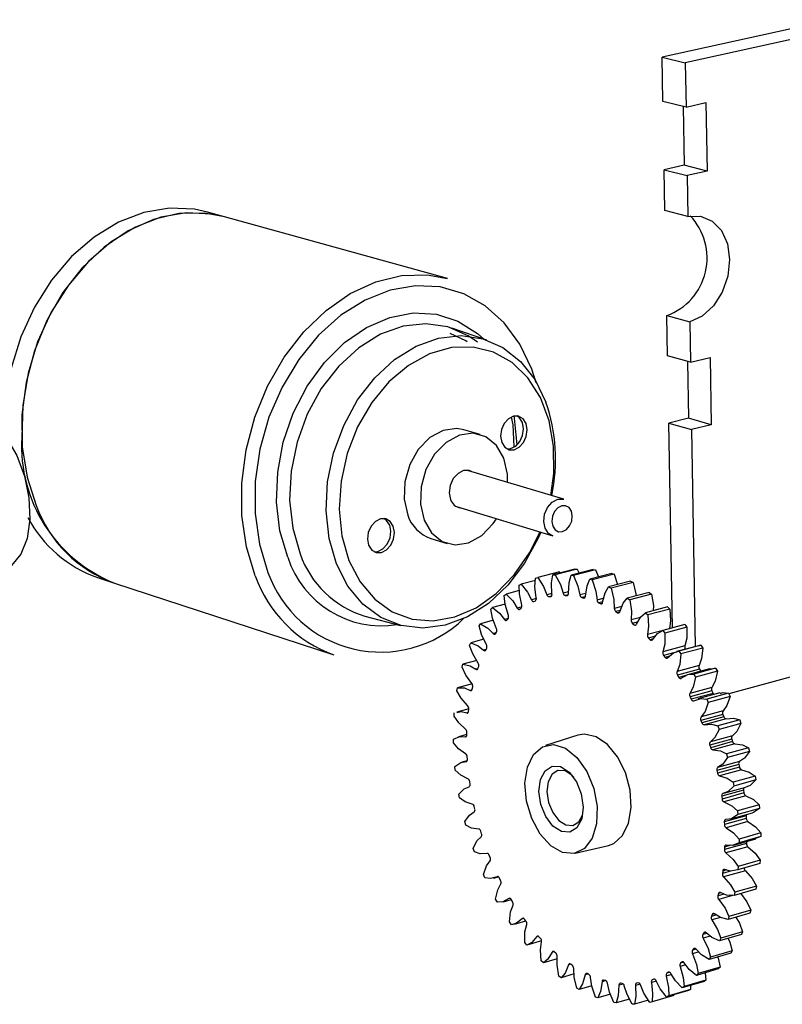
# Model space of a CAD drawing. Extents: x 0 to 226, y 0 to 147.
# Tile 3 of 4: x 147 to 173, y 110 to 143. Entities that reach past the tile are written whole.
import ezdxf

# ---------------------------------------------------------------- set-up
doc = ezdxf.new("R2010")
doc.units = 0
doc.layers.get('0').update_dxf_attribs({"linetype": 'CONTINUOUS'})

msp = doc.modelspace()

# ---------------------------------------------------------------- linework, layer by layer
at = {"color": 7, "linetype": 'CONTINUOUS'}
for p, q in [((174.433, 143.093), (168.784, 141.851)), ((174.343, 142.723), (169.548, 141.665)), ((168.784, 141.851), (169.548, 141.665)), ((168.81, 140.386), (168.784, 141.851)), ((169.548, 141.665), (169.573, 140.196)), ((169.573, 140.196), (168.81, 140.386)), ((169.573, 140.196), (170.233, 140.344)), ((170.233, 140.344), (170.27, 138.078)), ((169.474, 140.221), (169.508, 138.273)), ((169.508, 138.273), (168.851, 138.122)), ((168.851, 138.122), (169.612, 137.927)), ((168.875, 136.769), (168.851, 138.122)), ((170.27, 138.078), (169.508, 138.273)), ((170.27, 138.078), (169.612, 137.927)), ((169.612, 137.927), (169.635, 136.57)), ((154.282, 136.563), (153.719, 136.719)), ((169.635, 136.57), (168.875, 136.769)), ((161.673, 134.517), (154.282, 136.563)), ((168.937, 133.291), (169.695, 133.083)), ((168.961, 131.951), (168.937, 133.291)), ((162.972, 132.476), (161.818, 132.87)), ((169.695, 133.083), (169.718, 131.74)), ((169.718, 131.74), (168.961, 131.951)), ((169.718, 131.74), (170.371, 131.9)), ((170.371, 131.9), (170.408, 129.673)), ((169.619, 131.767), (169.652, 129.888)), ((169.652, 129.888), (169, 129.726)), ((170.408, 129.673), (169.652, 129.888)), ((169, 129.726), (169.756, 129.51)), ((169.121, 122.938), (169, 129.726)), ((170.408, 129.673), (169.756, 129.51)), ((162.753, 129.349), (162.211, 129.508)), ((169.756, 129.51), (169.878, 122.318)), ((165.528, 127.204), (162.335, 128.16)), ((161.971, 126.957), (165.158, 125.987)), ((161.12, 125.905), (161.66, 125.738)), ((165.385, 124.794), (164.659, 124.607)), ((165.89, 124.885), (165.164, 124.697)), ((165.164, 124.697), (165.241, 124.703)), ((165.966, 124.89), (165.241, 124.703)), ((166.494, 124.875), (165.767, 124.686)), ((165.767, 124.686), (165.846, 124.676)), ((166.573, 124.864), (165.846, 124.676)), ((165.89, 124.885), (165.966, 124.89)), ((165.966, 124.89), (166.037, 124.756)), ((167.113, 124.742), (166.386, 124.553)), ((167.194, 124.716), (166.467, 124.527)), ((166.494, 124.875), (166.573, 124.864)), ((166.573, 124.864), (166.672, 124.627)), ((167.113, 124.742), (167.194, 124.716)), ((167.194, 124.716), (167.305, 124.375)), ((150.077, 124.608), (150.631, 124.426)), ((150.631, 124.426), (157.903, 122.045)), ((164.045, 124.355), (164.113, 124.391)), ((164.582, 124.513), (164.113, 124.391)), ((164.587, 124.586), (164.659, 124.607)), ((166.386, 124.553), (166.467, 124.527)), ((167.738, 124.488), (167.01, 124.298)), ((167.818, 124.446), (167.09, 124.256)), ((167.738, 124.488), (167.818, 124.446)), ((163.549, 124.009), (163.61, 124.06)), ((164.05, 124.174), (163.61, 124.06)), ((165.038, 123.969), (165.092, 123.978)), ((165.572, 124.012), (165.629, 124.01)), ((167.01, 124.298), (167.09, 124.256)), ((168.356, 124.116), (167.628, 123.926)), ((168.435, 124.06), (167.707, 123.869)), ((168.356, 124.116), (168.435, 124.06)), ((163.58, 123.73), (163.159, 123.621)), ((164.531, 123.817), (164.582, 123.838)), ((166.125, 123.944), (166.184, 123.93)), ((166.687, 123.765), (166.746, 123.74)), ((167.628, 123.926), (167.707, 123.869)), ((158.933, 123.331), (160.111, 123.019)), ((163.105, 123.556), (163.159, 123.621)), ((164.06, 123.559), (164.108, 123.59)), ((167.249, 123.479), (167.307, 123.443)), ((168.958, 123.633), (168.23, 123.441)), ((168.23, 123.441), (168.305, 123.371)), ((169.034, 123.563), (168.305, 123.371)), ((168.958, 123.633), (169.034, 123.563)), ((162.721, 123.003), (162.767, 123.08)), ((163.19, 123.191), (162.767, 123.08)), ((163.633, 123.2), (163.676, 123.242)), ((167.8, 123.09), (167.856, 123.043)), ((169.532, 123.047), (168.803, 122.853)), ((169.532, 123.047), (169.603, 122.964)), ((163.257, 122.746), (163.294, 122.798)), ((169.024, 122.914), (168.296, 122.721)), ((168.803, 122.853), (168.875, 122.77)), ((169.603, 122.964), (168.875, 122.77)), ((169.024, 122.914), (169.024, 122.912)), ((162.403, 122.361), (162.44, 122.449)), ((162.874, 122.563), (162.44, 122.449)), ((168.33, 122.603), (168.384, 122.547)), ((169.99, 122.348), (169.261, 122.153)), ((170.068, 122.366), (169.339, 122.172)), ((169.991, 122.343), (170.068, 122.366)), ((170.068, 122.366), (170.133, 122.272)), ((162.938, 122.207), (162.969, 122.267)), ((169.534, 122.342), (168.806, 122.148)), ((168.831, 122.028), (168.881, 121.963)), ((169.339, 122.172), (169.405, 122.077)), ((170.133, 122.272), (169.405, 122.077)), ((162.155, 121.64), (162.183, 121.737)), ((162.638, 121.857), (162.183, 121.737)), ((174.598, 121.735), (170.995, 120.756)), ((162.68, 121.591), (162.704, 121.659)), ((170.006, 121.689), (169.278, 121.493)), ((170.02, 121.57), (169.292, 121.374)), ((169.292, 121.374), (169.338, 121.301)), ((170.352, 121.585), (169.624, 121.389)), ((170.555, 121.604), (169.827, 121.408)), ((169.827, 121.408), (169.886, 121.304)), ((170.614, 121.501), (169.886, 121.304)), ((170.02, 121.57), (170.06, 121.506)), ((170.555, 121.604), (170.614, 121.501)), ((162.486, 121.086), (162.001, 120.958)), ((161.982, 120.853), (162.001, 120.958)), ((162.489, 120.909), (162.505, 120.983)), ((170.431, 120.967), (169.703, 120.77)), ((170.434, 120.849), (169.707, 120.652)), ((170.474, 120.771), (169.747, 120.573)), ((170.696, 120.784), (169.968, 120.586)), ((170.986, 120.774), (170.258, 120.576)), ((170.434, 120.849), (170.474, 120.771)), ((170.986, 120.774), (171.037, 120.663)), ((169.707, 120.652), (169.747, 120.573)), ((170.258, 120.576), (170.309, 120.464)), ((171.037, 120.663), (170.309, 120.464)), ((161.886, 120.012), (161.894, 120.123)), ((162.375, 120.255), (161.978, 120.149)), ((162.365, 120.173), (162.375, 120.252)), ((170.793, 120.074), (170.066, 119.875)), ((170.8, 120.188), (170.073, 119.989)), ((170.793, 120.074), (170.827, 119.991)), ((170.066, 119.875), (170.1, 119.791)), ((170.827, 119.991), (170.1, 119.791)), ((170.905, 119.931), (170.178, 119.732)), ((171.352, 119.89), (170.624, 119.691)), ((171.394, 119.773), (170.667, 119.573)), ((171.352, 119.89), (171.394, 119.773)), ((162.312, 119.394), (162.315, 119.477)), ((170.624, 119.691), (170.667, 119.573)), ((161.868, 119.133), (161.866, 119.248)), ((162.313, 119.403), (162.04, 119.33)), ((165.99, 119.388), (164.916, 119.044)), ((171.091, 119.258), (170.364, 119.058)), ((171.109, 119.366), (170.381, 119.165)), ((171.118, 119.171), (170.391, 118.971)), ((171.192, 119.098), (170.465, 118.897)), ((171.091, 119.258), (171.118, 119.171)), ((170.364, 119.058), (170.391, 118.971)), ((171.647, 118.969), (170.919, 118.767)), ((170.919, 118.767), (170.952, 118.646)), ((171.679, 118.848), (170.952, 118.646)), ((171.647, 118.969), (171.679, 118.848)), ((162.324, 118.54), (162.142, 118.491)), ((162.33, 118.586), (162.325, 118.671)), ((171.349, 118.515), (170.622, 118.314)), ((161.929, 118.228), (161.917, 118.346)), ((171.322, 118.416), (170.595, 118.214)), ((170.595, 118.214), (170.615, 118.125)), ((171.342, 118.327), (170.615, 118.125)), ((171.411, 118.242), (170.684, 118.04)), ((171.322, 118.416), (171.342, 118.327)), ((162.419, 117.762), (162.406, 117.848)), ((171.865, 118.026), (171.138, 117.823)), ((171.138, 117.823), (171.16, 117.701)), ((171.887, 117.904), (171.16, 117.701)), ((171.865, 118.026), (171.887, 117.904)), ((171.481, 117.563), (170.755, 117.359)), ((171.493, 117.474), (170.767, 117.27)), ((170.83, 117.459), (171.557, 117.662)), ((171.481, 117.563), (171.493, 117.474)), ((162.066, 117.314), (162.044, 117.432)), ((170.755, 117.359), (170.767, 117.27)), ((171.557, 117.378), (170.831, 117.175)), ((162.576, 116.936), (162.556, 117.022)), ((171.054, 116.609), (171.78, 116.813)), ((172.002, 117.08), (171.275, 116.875)), ((171.275, 116.875), (171.287, 116.754)), ((172.013, 116.958), (171.287, 116.754)), ((172.002, 117.08), (172.013, 116.958)), ((162.278, 116.405), (162.246, 116.522)), ((171.567, 116.714), (170.841, 116.509)), ((170.841, 116.509), (170.846, 116.421)), ((171.571, 116.626), (170.846, 116.421)), ((171.627, 116.522), (170.902, 116.317)), ((171.567, 116.714), (171.571, 116.626)), ((162.8, 116.12), (162.773, 116.204)), ((171.158, 115.744), (171.884, 115.95)), ((172.056, 116.147), (171.33, 115.941)), ((171.33, 115.941), (171.331, 115.822)), ((172.057, 116.028), (171.331, 115.822)), ((171.576, 115.863), (171.574, 115.8)), ((172.057, 116.028), (171.881, 115.959)), ((172.056, 116.147), (172.057, 116.028)), ((162.561, 115.515), (162.521, 115.628)), ((165.903, 115.471), (167.002, 115.728)), ((171.574, 115.8), (170.849, 115.593)), ((170.852, 115.678), (170.849, 115.593)), ((171.622, 115.689), (170.897, 115.482)), ((163.086, 115.328), (163.053, 115.409)), ((172.026, 115.243), (171.301, 115.036)), ((172.026, 115.243), (172.016, 115.13)), ((170.788, 114.882), (170.777, 114.802)), ((171.54, 114.893), (170.816, 114.686)), ((172.016, 115.13), (171.291, 114.922)), ((171.301, 115.036), (171.291, 114.922)), ((162.911, 114.659), (162.862, 114.767)), ((163.193, 114.646), (163.357, 114.692)), ((163.43, 114.574), (163.392, 114.65)), ((171.892, 114.28), (171.168, 114.071)), ((171.913, 114.386), (171.189, 114.178)), ((171.913, 114.386), (171.892, 114.28)), ((163.322, 113.851), (163.266, 113.952)), ((163.525, 113.867), (163.783, 113.94)), ((163.827, 113.869), (163.783, 113.94)), ((170.65, 114.134), (170.631, 114.06)), ((171.189, 114.178), (171.168, 114.071)), ((171.719, 113.59), (170.996, 113.381)), ((171.719, 113.59), (171.689, 113.492)), ((163.895, 113.128), (164.263, 113.233)), ((164.27, 113.224), (164.222, 113.289)), ((170.441, 113.448), (170.415, 113.38)), ((171.689, 113.492), (170.965, 113.283)), ((170.996, 113.381), (170.965, 113.283)), ((163.787, 113.104), (163.724, 113.196)), ((164.786, 112.57), (164.3, 112.43)), ((164.752, 112.652), (164.7, 112.708)), ((170.164, 112.835), (170.132, 112.776)), ((171.409, 112.782), (170.686, 112.571)), ((170.726, 112.659), (170.686, 112.571)), ((171.449, 112.869), (170.726, 112.659)), ((171.449, 112.869), (171.409, 112.782)), ((164.3, 112.43), (164.231, 112.513)), ((169.826, 112.306), (169.788, 112.256)), ((171.107, 112.235), (170.385, 112.024)), ((171.107, 112.235), (171.058, 112.16)), ((164.851, 111.841), (164.778, 111.912)), ((165.305, 111.972), (164.851, 111.841)), ((165.265, 112.161), (165.21, 112.208)), ((171.058, 112.16), (170.336, 111.949)), ((170.385, 112.024), (170.336, 111.949)), ((165.801, 111.76), (165.744, 111.798)), ((169.433, 111.869), (169.389, 111.83)), ((170.643, 111.638), (169.922, 111.426)), ((170.7, 111.699), (169.979, 111.488)), ((170.7, 111.699), (170.643, 111.638)), ((165.433, 111.347), (165.357, 111.405)), ((165.863, 111.472), (165.433, 111.347)), ((166.351, 111.457), (166.293, 111.484)), ((166.906, 111.256), (166.848, 111.272)), ((168.509, 111.3), (168.456, 111.282)), ((168.991, 111.532), (168.942, 111.503)), ((170.235, 111.27), (169.515, 111.059)), ((169.979, 111.488), (169.922, 111.426)), ((170.235, 111.27), (170.171, 111.223)), ((170.208, 111.51), (170.235, 111.27)), ((166.035, 110.957), (165.957, 111.001)), ((166.45, 111.078), (166.035, 110.957)), ((167.457, 111.161), (167.4, 111.166)), ((167.994, 111.176), (167.939, 111.169)), ((169.721, 110.955), (169.002, 110.743)), ((170.171, 111.223), (169.451, 111.011)), ((169.515, 111.059), (169.451, 111.011)), ((169.721, 110.955), (169.651, 110.922)), ((169.718, 111.09), (169.721, 110.955)), ((166.648, 110.677), (166.569, 110.706)), ((167.069, 110.8), (166.648, 110.677)), ((167.698, 110.641), (167.262, 110.513)), ((168.327, 110.604), (167.865, 110.468)), ((169.167, 110.757), (168.449, 110.545)), ((169.651, 110.922), (168.932, 110.711)), ((169.002, 110.743), (168.932, 110.711)), ((167.262, 110.513), (167.183, 110.527)), ((167.865, 110.468), (167.788, 110.467)), ((168.449, 110.545), (168.375, 110.529))]:
    msp.add_line(p, q, dxfattribs=at)
at = {"color": 8, "linetype": 'CONTINUOUS'}
for p, q in [((165.132, 124.077), (164.964, 124.034)), ((165.112, 123.988), (165.038, 123.969)), ((165.098, 123.98), (165.092, 123.978)), ((165.681, 124.136), (165.502, 124.089)), ((165.669, 124.037), (165.572, 124.012)), ((165.65, 124.015), (165.629, 124.01)), ((166.255, 124.083), (166.06, 124.032)), ((164.615, 123.91), (164.455, 123.868)), ((166.237, 123.973), (166.125, 123.944)), ((166.219, 123.939), (166.184, 123.93)), ((166.846, 123.921), (166.629, 123.864)), ((166.813, 123.798), (166.687, 123.765)), ((166.796, 123.753), (166.746, 123.74)), ((167.448, 123.652), (167.198, 123.586)), ((164.132, 123.634), (163.983, 123.596)), ((167.393, 123.517), (167.249, 123.479)), ((167.37, 123.46), (167.307, 123.443)), ((163.686, 123.255), (163.556, 123.222)), ((168.06, 123.283), (167.757, 123.203)), ((167.974, 123.136), (167.8, 123.09)), ((163.281, 122.779), (163.182, 122.753)), ((168.555, 122.663), (168.33, 122.603)), ((168.482, 122.573), (168.384, 122.547)), ((162.944, 122.22), (162.865, 122.199)), ((169.155, 122.115), (168.831, 122.028)), ((169.022, 122.001), (168.881, 121.963)), ((162.678, 121.585), (162.612, 121.568)), ((169.598, 121.371), (169.338, 121.301)), ((162.479, 120.886), (162.425, 120.871)), ((162.35, 120.132), (162.308, 120.121)), ((162.29, 119.337), (162.262, 119.33)), ((162.302, 118.514), (162.287, 118.51)), ((171.053, 115.736), (170.852, 115.678)), ((171.077, 114.887), (170.777, 114.802)), ((170.912, 114.918), (170.788, 114.882)), ((163.329, 114.7), (163.316, 114.696)), ((163.733, 113.979), (163.707, 113.971)), ((170.836, 114.119), (170.631, 114.06)), ((170.741, 114.161), (170.65, 114.134)), ((171.119, 114.073), (170.661, 113.941)), ((164.185, 113.317), (164.145, 113.305)), ((170.579, 113.428), (170.415, 113.38)), ((170.716, 113.343), (170.434, 113.261)), ((170.514, 113.469), (170.441, 113.448)), ((164.678, 112.725), (164.625, 112.71)), ((170.27, 112.816), (170.132, 112.776)), ((170.377, 112.727), (170.141, 112.658)), ((170.225, 112.853), (170.164, 112.835)), ((169.909, 112.291), (169.788, 112.256)), ((169.873, 112.32), (169.826, 112.306)), ((165.203, 112.214), (165.138, 112.195)), ((169.994, 112.202), (169.787, 112.142)), ((165.753, 111.792), (165.677, 111.77)), ((169.565, 111.776), (169.377, 111.721)), ((169.498, 111.861), (169.389, 111.83)), ((169.466, 111.879), (169.433, 111.869)), ((166.326, 111.469), (166.231, 111.441)), ((168.524, 111.302), (168.456, 111.282)), ((168.512, 111.301), (168.509, 111.3)), ((169.095, 111.453), (168.921, 111.402)), ((169.035, 111.53), (168.942, 111.503)), ((169.009, 111.538), (168.991, 111.532)), ((166.917, 111.251), (166.793, 111.215)), ((167.497, 111.139), (167.352, 111.097)), ((168.057, 111.134), (167.899, 111.088)), ((168.59, 111.238), (168.425, 111.19))]:
    msp.add_line(p, q, dxfattribs=at)
at = {"color": 7, "linetype": 'CONTINUOUS', "flags": 128}
for points in [[(153.719, 136.719), (153.292, 136.81), (152.458, 136.846), (151.609, 136.702), (150.769, 136.38), (149.963, 135.889), (149.216, 135.244), (148.549, 134.463), (147.982, 133.568), (147.533, 132.586), (147.216, 131.546), (147.039, 130.481), (147.008, 129.42)], [(154.282, 136.563), (153.855, 136.654), (153.021, 136.69), (152.171, 136.545), (151.33, 136.222), (150.524, 135.73), (149.775, 135.083), (149.107, 134.3), (148.539, 133.403), (148.09, 132.419), (147.772, 131.377), (147.594, 130.31), (147.563, 129.247)], [(154.282, 136.563), (153.614, 136.683), (152.772, 136.666), (151.923, 136.468), (151.089, 136.095), (150.297, 135.556), (149.57, 134.867), (148.929, 134.048), (148.395, 133.123), (147.983, 132.119), (147.705, 131.066), (147.57, 129.996), (147.581, 128.942), (147.739, 127.933), (148.036, 127)], [(169.635, 136.57), (170.056, 136.582), (170.438, 136.422), (170.744, 136.107), (170.943, 135.666), (171.018, 135.144), (170.96, 134.592), (170.776, 134.062), (170.484, 133.606), (170.111, 133.269), (169.695, 133.083)], [(155.302, 124.669), (155.008, 125.625), (154.856, 126.659), (154.852, 127.741), (154.996, 128.84), (155.284, 129.922), (155.707, 130.954), (156.253, 131.907), (156.906, 132.751), (157.645, 133.462), (158.448, 134.02), (159.291, 134.407), (160.15, 134.615), (160.999, 134.637), (161.673, 134.517)], [(162.667, 132.406), (162.355, 132.62), (161.683, 132.912), (160.956, 133.019), (160.201, 132.937), (159.448, 132.669), (158.727, 132.223), (158.065, 131.616), (157.489, 130.873), (157.023, 130.021), (156.684, 129.095), (156.487, 128.132), (156.438, 127.168), (156.54, 126.243), (156.787, 125.393)], [(164.758, 126.108), (164.673, 125.911), (164.223, 125.081), (163.667, 124.353), (163.028, 123.753), (162.328, 123.305), (161.593, 123.026), (160.852, 122.927), (160.132, 123.014), (159.461, 123.283), (158.866, 123.726), (158.37, 124.327), (157.992, 125.062), (157.748, 125.904), (157.649, 126.821), (157.698, 127.776), (157.894, 128.731), (158.23, 129.649), (158.692, 130.493), (159.261, 131.231), (159.916, 131.832), (160.63, 132.275), (161.375, 132.542), (162.121, 132.623), (162.839, 132.518), (163.503, 132.23), (164.087, 131.772), (164.57, 131.162), (164.932, 130.425)], [(145.991, 130.028), (146.214, 129.959), (146.651, 129.681), (147.057, 129.233), (147.4, 128.648), (147.654, 127.971), (147.801, 127.252), (147.83, 126.546), (147.737, 125.906), (147.531, 125.38), (147.228, 125.007), (147.208, 124.991)], [(163.468, 129.087), (163.567, 128.93), (163.713, 128.845), (163.882, 128.844), (164.049, 128.927), (164.189, 129.082), (164.281, 129.285), (164.31, 129.505), (164.272, 129.709), (164.173, 129.865), (164.028, 129.951), (163.859, 129.953), (163.692, 129.87), (163.551, 129.715), (163.459, 129.512), (163.43, 129.291), (163.468, 129.087)], [(163.653, 128.87), (163.762, 128.879), (163.929, 128.963), (164.069, 129.117), (164.16, 129.32), (164.189, 129.54), (164.152, 129.744), (164.053, 129.9), (163.962, 129.965)], [(163.784, 129.918), (163.835, 129.668), (163.871, 128.935)], [(162.211, 129.508), (161.975, 129.549), (161.522, 129.485), (161.083, 129.246), (160.702, 128.854), (160.417, 128.349), (160.255, 127.781), (160.233, 127.205), (160.352, 126.678)], [(163.66, 127.763), (163.654, 128.035), (163.537, 128.561), (163.292, 128.987), (162.94, 129.273), (162.517, 129.39), (162.064, 129.325), (161.625, 129.085), (161.243, 128.693), (160.957, 128.187), (160.795, 127.617), (160.772, 127.04), (160.892, 126.513), (160.892, 126.513)], [(162.462, 128.122), (162.392, 128.15), (162.204, 128.151), (162.019, 128.058), (161.863, 127.887), (161.762, 127.662), (161.73, 127.419), (161.772, 127.194)], [(165.158, 125.987), (165.015, 126.072), (164.903, 126.241), (164.859, 126.465), (164.889, 126.708), (164.988, 126.934), (165.141, 127.109), (165.326, 127.205), (165.512, 127.208), (165.528, 127.204)], [(165.237, 126.191), (165.35, 126.128), (165.481, 126.131), (165.609, 126.198), (165.716, 126.32), (165.786, 126.478), (165.806, 126.649), (165.776, 126.805), (165.698, 126.924), (165.585, 126.987), (165.455, 126.985), (165.326, 126.918), (165.218, 126.795), (165.149, 126.637), (165.128, 126.466), (165.159, 126.31), (165.237, 126.191)], [(159.057, 125.677), (159.159, 125.52), (159.307, 125.436), (159.48, 125.436), (159.65, 125.521), (159.792, 125.678), (159.884, 125.883), (159.913, 126.104), (159.874, 126.309), (159.772, 126.465), (159.624, 126.55), (159.452, 126.55), (159.281, 126.466), (159.139, 126.309), (159.046, 126.104), (159.017, 125.882), (159.057, 125.677)], [(159.242, 125.464), (159.36, 125.474), (159.531, 125.559), (159.673, 125.715), (159.765, 125.92), (159.794, 126.141), (159.754, 126.345), (159.653, 126.502), (159.565, 126.565)], [(160.892, 126.513), (161.141, 126.087), (161.495, 125.805), (161.919, 125.692), (162.371, 125.761), (162.808, 126.003), (163.186, 126.394), (163.294, 126.554)], [(165.132, 124.063), (165.121, 124.431), (165.164, 124.697)], [(165.241, 124.703), (165.411, 124.376), (165.502, 124.089)], [(165.678, 124.083), (165.699, 124.44), (165.767, 124.686)], [(165.846, 124.676), (165.993, 124.327), (166.06, 124.032)], [(164.128, 123.693), (164.053, 124.066), (164.045, 124.355)], [(164.113, 124.391), (164.323, 124.126), (164.455, 123.868)], [(164.613, 123.932), (164.569, 124.306), (164.587, 124.586)], [(164.659, 124.607), (164.852, 124.308), (164.964, 124.034)], [(166.24, 123.991), (166.294, 124.329), (166.386, 124.553)], [(166.467, 124.527), (166.586, 124.161), (166.629, 123.864)], [(167.818, 124.446), (167.907, 124.071), (167.912, 124)], [(163.686, 123.351), (163.582, 123.716), (163.549, 124.009)], [(163.61, 124.06), (163.834, 123.832), (163.983, 123.596)], [(165.092, 123.978), (165.102, 123.981), (165.111, 123.987), (165.118, 123.995), (165.124, 124.006), (165.129, 124.018), (165.132, 124.032), (165.133, 124.047), (165.132, 124.063)], [(165.629, 124.01), (165.639, 124.011), (165.649, 124.014), (165.657, 124.021), (165.665, 124.03), (165.67, 124.041), (165.675, 124.054), (165.677, 124.068), (165.678, 124.083)], [(166.184, 123.93), (166.194, 123.929), (166.204, 123.931), (166.214, 123.935), (166.222, 123.942), (166.229, 123.952), (166.234, 123.963), (166.238, 123.976), (166.24, 123.991)], [(166.81, 123.788), (166.895, 124.102), (167.01, 124.298)], [(167.09, 124.256), (167.18, 123.881), (167.198, 123.586)], [(168.435, 124.06), (168.493, 123.681), (168.488, 123.509)], [(164.455, 123.868), (164.462, 123.854), (164.471, 123.842), (164.48, 123.831), (164.49, 123.823), (164.5, 123.818), (164.511, 123.814), (164.521, 123.814), (164.531, 123.817)], [(166.746, 123.74), (166.757, 123.737), (166.767, 123.737), (166.777, 123.739), (166.786, 123.744), (166.794, 123.752), (166.801, 123.762), (166.806, 123.774), (166.81, 123.788)], [(167.376, 123.476), (167.493, 123.76), (167.628, 123.926)], [(167.707, 123.869), (167.765, 123.49), (167.757, 123.203)], [(163.295, 122.912), (163.163, 123.263), (163.105, 123.556)], [(163.159, 123.621), (163.393, 123.433), (163.556, 123.222)], [(163.983, 123.596), (163.991, 123.583), (164, 123.572), (164.01, 123.563), (164.021, 123.557), (164.031, 123.553), (164.041, 123.552), (164.051, 123.554), (164.06, 123.559)], [(167.93, 123.06), (168.076, 123.31), (168.23, 123.441)], [(168.305, 123.371), (168.331, 122.995), (168.296, 122.721)], [(169.034, 123.563), (169.059, 123.187), (169.024, 122.914)], [(162.959, 122.383), (162.802, 122.716), (162.721, 123.003)], [(162.767, 123.08), (163.007, 122.936), (163.182, 122.753)], [(163.556, 123.222), (163.565, 123.21), (163.575, 123.201), (163.585, 123.194), (163.596, 123.19), (163.606, 123.188), (163.616, 123.189), (163.625, 123.193), (163.633, 123.2)], [(163.182, 122.753), (163.191, 122.743), (163.201, 122.736), (163.212, 122.731), (163.222, 122.729), (163.232, 122.729), (163.242, 122.732), (163.25, 122.738), (163.257, 122.746)], [(168.462, 122.548), (168.633, 122.759), (168.803, 122.853)], [(168.875, 122.77), (168.867, 122.404), (168.806, 122.148)], [(169.603, 122.964), (169.595, 122.598), (169.534, 122.342)], [(162.685, 121.776), (162.506, 122.084), (162.403, 122.361)], [(162.44, 122.449), (162.682, 122.35), (162.865, 122.199)], [(168.384, 122.547), (168.394, 122.538), (168.405, 122.532), (168.416, 122.528), (168.426, 122.526), (168.437, 122.528), (168.446, 122.532), (168.454, 122.539), (168.462, 122.548)], [(168.961, 121.948), (169.156, 122.116), (169.339, 122.172)], [(169.405, 122.077), (169.363, 121.727), (169.278, 121.493)], [(170.133, 122.272), (170.091, 121.923), (170.006, 121.689)], [(162.183, 121.737), (162.424, 121.685), (162.612, 121.568)], [(168.881, 121.963), (168.89, 121.952), (168.901, 121.944), (168.912, 121.938), (168.922, 121.934), (168.933, 121.934), (168.943, 121.936), (168.952, 121.941), (168.961, 121.948)], [(162.477, 121.099), (162.278, 121.377), (162.155, 121.64)], [(169.418, 121.271), (169.634, 121.391), (169.827, 121.408)], [(170.353, 121.583), (170.362, 121.588), (170.555, 121.604)], [(170.614, 121.501), (170.539, 121.173), (170.431, 120.967)], [(169.338, 121.301), (169.347, 121.289), (169.357, 121.279), (169.367, 121.271), (169.378, 121.265), (169.389, 121.262), (169.399, 121.262), (169.409, 121.265), (169.418, 121.271)], [(169.886, 121.304), (169.811, 120.976), (169.703, 120.77)], [(162.337, 120.364), (162.123, 120.609), (161.982, 120.853)], [(162.001, 120.958), (162.235, 120.953), (162.425, 120.871)], [(162.425, 120.871), (162.435, 120.867), (162.445, 120.865), (162.455, 120.867), (162.464, 120.87), (162.472, 120.877), (162.479, 120.885), (162.485, 120.896), (162.489, 120.909)], [(170.7, 120.77), (170.787, 120.797), (170.986, 120.774)], [(169.747, 120.573), (169.755, 120.559), (169.764, 120.547), (169.774, 120.538), (169.785, 120.53), (169.795, 120.525), (169.806, 120.523), (169.817, 120.524), (169.827, 120.527)], [(169.827, 120.527), (170.059, 120.599), (170.258, 120.576)], [(170.309, 120.464), (170.203, 120.165), (170.073, 119.989)], [(171.037, 120.663), (170.931, 120.364), (170.8, 120.188)], [(161.98, 120.14), (162.119, 120.166), (162.308, 120.121)], [(162.308, 120.121), (162.318, 120.119), (162.328, 120.119), (162.337, 120.122), (162.345, 120.128), (162.353, 120.136), (162.358, 120.147), (162.363, 120.159), (162.365, 120.173)], [(162.268, 119.584), (162.042, 119.791), (161.886, 120.012)], [(170.178, 119.732), (170.422, 119.753), (170.624, 119.691)], [(170.905, 119.931), (171.15, 119.953), (171.352, 119.89)], [(171.394, 119.773), (171.258, 119.508), (171.109, 119.366)], [(167.002, 115.728), (167.183, 115.797), (167.474, 116.06), (167.671, 116.471), (167.755, 116.99), (167.718, 117.566), (167.563, 118.143), (167.305, 118.662), (166.97, 119.073), (166.591, 119.335), (166.207, 119.423), (165.99, 119.388)], [(170.667, 119.573), (170.53, 119.308), (170.381, 119.165)], [(161.866, 119.248), (162.077, 119.338), (162.262, 119.33)], [(162.271, 118.772), (162.037, 118.938), (161.868, 119.133)], [(162.262, 119.33), (162.272, 119.329), (162.281, 119.332), (162.29, 119.337), (162.297, 119.344), (162.303, 119.354), (162.308, 119.366), (162.311, 119.379), (162.312, 119.394)], [(171.192, 119.098), (171.445, 119.07), (171.647, 118.969)], [(164.316, 118.325), (164.517, 118.744), (164.816, 119.004), (165.184, 119.076), (165.579, 118.951), (165.96, 118.643), (166.283, 118.183), (166.514, 117.623), (166.627, 117.024), (166.61, 116.451), (166.465, 115.968), (166.208, 115.626), (165.868, 115.463), (165.481, 115.495), (165.09, 115.718), (164.737, 116.108), (164.459, 116.621), (164.286, 117.203), (164.237, 117.792), (164.316, 118.325)], [(170.465, 118.897), (170.718, 118.869), (170.919, 118.767)], [(171.679, 118.848), (171.515, 118.622), (171.349, 118.515)], [(161.917, 118.346), (162.11, 118.481), (162.287, 118.51)], [(162.287, 118.51), (162.297, 118.512), (162.306, 118.516), (162.314, 118.523), (162.32, 118.532), (162.325, 118.543), (162.329, 118.556), (162.33, 118.571), (162.33, 118.586)], [(170.952, 118.646), (170.788, 118.42), (170.622, 118.314)], [(162.346, 117.941), (162.107, 118.063), (161.929, 118.228)], [(164.749, 117.913), (164.902, 118.207), (165.136, 118.357), (165.416, 118.342), (165.698, 118.162), (165.94, 117.844), (166.104, 117.438), (166.166, 117.005), (166.116, 116.611), (165.961, 116.318), (165.726, 116.17), (165.446, 116.188), (165.165, 116.369), (164.925, 116.686), (164.761, 117.09), (164.7, 117.521), (164.749, 117.913)], [(165.851, 117.996), (165.798, 118.05), (165.564, 118.2), (165.331, 118.213), (165.136, 118.088), (165.009, 117.844)], [(171.411, 118.242), (171.667, 118.164), (171.865, 118.026)], [(165.009, 117.844), (164.967, 117.518), (165.019, 117.159), (165.155, 116.823), (165.355, 116.559), (165.589, 116.409), (165.821, 116.394), (166.017, 116.518), (166.139, 116.74)], [(170.684, 118.04), (170.94, 117.961), (171.138, 117.823)], [(171.887, 117.904), (171.698, 117.72), (171.556, 117.666)], [(162.044, 117.432), (162.217, 117.609), (162.384, 117.675)], [(171.16, 117.701), (170.972, 117.517), (170.792, 117.449)], [(162.491, 117.104), (162.251, 117.181), (162.066, 117.314)], [(170.831, 117.175), (171.086, 117.047), (171.275, 116.875)], [(171.557, 117.378), (171.812, 117.251), (172.002, 117.08)], [(162.246, 116.522), (162.397, 116.738), (162.551, 116.84)], [(172.013, 116.958), (171.804, 116.821), (171.779, 116.817)], [(170.888, 116.587), (170.877, 116.586), (170.868, 116.581), (170.859, 116.574), (170.852, 116.565), (170.847, 116.553), (170.843, 116.54), (170.841, 116.525), (170.841, 116.509)], [(171.287, 116.754), (171.078, 116.616), (170.888, 116.587)], [(171.627, 116.522), (171.877, 116.349), (172.056, 116.147)], [(162.703, 116.275), (162.467, 116.306), (162.278, 116.405)], [(170.902, 116.317), (171.152, 116.144), (171.33, 115.941)], [(162.521, 115.628), (162.645, 115.881), (162.784, 116.016)], [(171.331, 115.822), (171.104, 115.733), (170.907, 115.744)], [(162.98, 115.468), (162.751, 115.451), (162.561, 115.515)], [(170.907, 115.744), (170.896, 115.744), (170.886, 115.742), (170.877, 115.737), (170.869, 115.729), (170.862, 115.719), (170.857, 115.707), (170.854, 115.693), (170.852, 115.678)], [(171.622, 115.689), (171.862, 115.473), (172.026, 115.243)], [(162.862, 114.767), (162.959, 115.052), (163.08, 115.219)], [(170.897, 115.482), (171.137, 115.266), (171.301, 115.036)], [(170.85, 114.934), (170.839, 114.936), (170.828, 114.936), (170.818, 114.933), (170.809, 114.927), (170.802, 114.919), (170.795, 114.909), (170.791, 114.896), (170.788, 114.882)], [(171.291, 114.922), (171.051, 114.883), (170.85, 114.934)], [(171.54, 114.893), (171.766, 114.638), (171.913, 114.386)], [(163.316, 114.696), (163.098, 114.632), (162.911, 114.659)], [(163.392, 114.65), (163.384, 114.664), (163.375, 114.675), (163.366, 114.685), (163.356, 114.692), (163.345, 114.697), (163.335, 114.7), (163.325, 114.699), (163.316, 114.696)], [(170.816, 114.686), (171.042, 114.431), (171.189, 114.178)], [(163.266, 113.952), (163.333, 114.264), (163.434, 114.46)], [(163.707, 113.971), (163.504, 113.861), (163.322, 113.851)], [(163.783, 113.94), (163.775, 113.952), (163.765, 113.962), (163.755, 113.97), (163.745, 113.975), (163.735, 113.978), (163.725, 113.979), (163.715, 113.976), (163.707, 113.971)], [(170.661, 113.941), (170.869, 113.652), (170.996, 113.381)], [(171.168, 114.071), (170.919, 114.082), (170.718, 114.171)], [(171.384, 114.149), (171.592, 113.861), (171.719, 113.59)], [(163.724, 113.196), (163.762, 113.531), (163.841, 113.753)], [(164.145, 113.305), (163.961, 113.151), (163.787, 113.104)], [(164.222, 113.289), (164.212, 113.299), (164.202, 113.308), (164.192, 113.314), (164.182, 113.318), (164.172, 113.319), (164.162, 113.317), (164.153, 113.312), (164.145, 113.305)], [(170.434, 113.261), (170.621, 112.943), (170.726, 112.659)], [(170.965, 113.283), (170.711, 113.344), (170.514, 113.469)], [(171.223, 113.357), (171.343, 113.153), (171.449, 112.869)], [(164.231, 112.513), (164.237, 112.864), (164.294, 113.108)], [(164.625, 112.71), (164.462, 112.514), (164.3, 112.43)], [(164.7, 112.708), (164.69, 112.717), (164.68, 112.724), (164.669, 112.728), (164.659, 112.73), (164.649, 112.729), (164.64, 112.725), (164.632, 112.719), (164.625, 112.71)], [(170.141, 112.658), (170.303, 112.317), (170.385, 112.024)], [(170.686, 112.571), (170.432, 112.681), (170.241, 112.841)], [(170.965, 112.653), (171.025, 112.528), (171.107, 112.235)], [(164.778, 111.912), (164.753, 112.275), (164.785, 112.538)], [(169.905, 112.296), (169.895, 112.306), (169.885, 112.314), (169.874, 112.319), (169.863, 112.322), (169.853, 112.322), (169.843, 112.319), (169.834, 112.314), (169.826, 112.306)], [(170.336, 111.949), (170.086, 112.105), (169.905, 112.296)], [(165.138, 112.195), (164.999, 111.961), (164.851, 111.841)], [(165.357, 111.405), (165.3, 111.774), (165.307, 112.05)], [(169.787, 112.142), (169.921, 111.784), (169.979, 111.488)], [(170.627, 112.034), (170.642, 111.995), (170.7, 111.699)], [(165.677, 111.77), (165.564, 111.5), (165.433, 111.347)], [(165.957, 111.001), (165.869, 111.369), (165.851, 111.655)], [(169.377, 111.721), (169.483, 111.352), (169.515, 111.059)], [(169.513, 111.844), (169.503, 111.856), (169.493, 111.865), (169.483, 111.873), (169.472, 111.877), (169.461, 111.88), (169.451, 111.879), (169.442, 111.875), (169.433, 111.869)], [(169.922, 111.426), (169.68, 111.626), (169.513, 111.844)], [(166.231, 111.441), (166.147, 111.141), (166.035, 110.957)], [(166.293, 111.484), (166.283, 111.487), (166.273, 111.488), (166.263, 111.486), (166.254, 111.482), (166.246, 111.475), (166.239, 111.466), (166.234, 111.454), (166.231, 111.441)], [(166.569, 110.706), (166.452, 111.067), (166.409, 111.358)], [(166.848, 111.272), (166.838, 111.273), (166.828, 111.272), (166.819, 111.268), (166.811, 111.262), (166.804, 111.253), (166.798, 111.242), (166.795, 111.229), (166.793, 111.215)], [(168.586, 111.246), (168.579, 111.26), (168.57, 111.272), (168.561, 111.283), (168.55, 111.292), (168.54, 111.298), (168.529, 111.301), (168.519, 111.302), (168.509, 111.3)], [(168.921, 111.402), (168.995, 111.029), (169.002, 110.743)], [(169.07, 111.492), (169.062, 111.505), (169.053, 111.516), (169.042, 111.525), (169.032, 111.532), (169.021, 111.536), (169.01, 111.538), (169, 111.536), (168.991, 111.532)], [(169.451, 111.011), (169.222, 111.25), (169.07, 111.492)], [(166.793, 111.215), (166.739, 110.889), (166.648, 110.677)], [(167.183, 110.527), (167.038, 110.875), (166.971, 111.166)], [(167.352, 111.097), (167.33, 110.75), (167.262, 110.513)], [(167.4, 111.166), (167.39, 111.166), (167.381, 111.162), (167.372, 111.157), (167.365, 111.148), (167.359, 111.138), (167.355, 111.125), (167.352, 111.112), (167.352, 111.097)], [(167.788, 110.467), (167.618, 110.796), (167.527, 111.082)], [(167.899, 111.088), (167.909, 110.726), (167.865, 110.468)], [(167.939, 111.169), (167.93, 111.167), (167.921, 111.162), (167.913, 111.154), (167.907, 111.144), (167.902, 111.132), (167.899, 111.118), (167.898, 111.104), (167.899, 111.088)], [(168.375, 110.529), (168.181, 110.832), (168.069, 111.108)], [(168.425, 111.19), (168.468, 110.82), (168.449, 110.545)], [(168.932, 110.711), (168.719, 110.984), (168.586, 111.246)]]:
    msp.add_lwpolyline(points, dxfattribs=at)
at = {"color": 8, "linetype": 'CONTINUOUS', "flags": 128}
for points in [[(164.611, 131.056), (164.462, 131.509), (164.064, 132.34), (163.546, 133.049), (162.922, 133.613), (162.21, 134.014), (161.432, 134.239), (160.61, 134.279), (159.77, 134.133), (158.938, 133.804), (158.139, 133.3), (157.399, 132.638), (156.742, 131.836), (156.188, 130.921), (155.754, 129.92), (155.455, 128.866), (155.3, 127.791), (155.294, 126.73), (155.436, 125.715), (155.721, 124.778), (155.721, 124.778)], [(156.375, 125.282), (156.117, 126.156), (156.005, 127.106), (156.043, 128.097), (156.23, 129.092), (156.56, 130.054), (157.02, 130.947), (157.593, 131.737), (158.257, 132.396), (158.988, 132.899), (159.758, 133.23), (160.538, 133.375), (161.301, 133.331), (162.018, 133.101), (162.664, 132.694), (162.871, 132.511)], [(162.324, 132.423), (162.275, 132.452), (161.76, 132.691)], [(165.099, 127.332), (165.195, 128.06), (165.187, 128.957), (165.036, 129.806), (164.748, 130.571), (164.334, 131.221), (163.809, 131.73), (163.196, 132.076), (162.517, 132.244), (161.802, 132.226), (161.079, 132.021), (160.378, 131.638), (159.729, 131.092), (159.159, 130.404), (158.693, 129.603), (158.35, 128.724), (158.144, 127.803), (158.085, 126.879), (158.173, 125.99), (158.406, 125.174), (158.406, 125.174)], [(163.982, 129.01), (163.894, 129.886), (163.878, 129.968)], [(158.406, 125.174), (158.773, 124.464), (159.258, 123.89), (159.839, 123.474), (160.494, 123.233), (161.195, 123.175), (161.913, 123.302), (162.618, 123.607), (163.284, 124.077), (163.883, 124.694), (164.391, 125.432), (164.731, 126.117)]]:
    msp.add_lwpolyline(points, dxfattribs=at)
at = {"color": 7, "linetype": 'CONTINUOUS'}
for centre, radius, start, end in [((168.245, 135.196), 2.027, 289.9485, 43.7394), ((159.501, 128.527), 5.753, 347.9304, 19.2615), ((152.454, 128.973), 4.898, 176.7947, 248.1575), ((152.058, 128.46), 4.279, 199.9523, 250.5155), ((162.15, 127.31), 0.395, 197.042, 262.4644), ((151.473, 128.572), 4.203, 208.0206, 250.5933), ((161.51, 127.06), 1.219, 198.2368, 251.3281), ((159.88, 126.463), 3.272, 199.0772, 253.1897), ((159.377, 126.106), 4.321, 199.427, 250.0543), ((165.043, 124.049), 0.08, 190.7451, 266.4468), ((165.595, 124.102), 0.0934, 188.0739, 256.0088), ((166.167, 124.042), 0.107, 185.2652, 247.026), ((164.039, 123.658), 0.0964, 315.6648, 21.6466), ((164.534, 123.905), 0.0832, 305.4784, 18.9431), ((166.749, 123.869), 0.12, 182.1854, 239.3029), ((163.586, 123.305), 0.11, 324.4186, 24.4821), ((167.328, 123.583), 0.131, 178.7601, 232.6317), ((167.332, 123.481), 0.0451, 236.9846, 352.9345), ((167.894, 123.191), 0.138, 174.9341, 226.8193), ((167.888, 123.074), 0.0445, 224.1717, 341.4769), ((163.186, 122.855), 0.122, 331.9429, 27.5659), ((168.436, 122.698), 0.142, 170.6471, 221.7085), ((162.846, 122.315), 0.132, 338.4446, 30.9664), ((162.899, 122.225), 0.0427, 217.3093, 335.5626), ((168.943, 122.113), 0.141, 165.8134, 217.1762), ((169.671, 122.308), 0.141, 165.8003, 212.932), ((162.571, 121.697), 0.139, 344.1124, 34.7337), ((162.639, 121.6), 0.0422, 228.9873, 348.1904), ((169.406, 121.448), 0.136, 160.3244, 213.1271), ((170.133, 121.644), 0.135, 160.2237, 213.1729), ((162.366, 121.01), 0.142, 349.0976, 38.9273), ((169.817, 120.714), 0.127, 154.0362, 209.491), ((170.544, 120.911), 0.126, 153.9242, 209.5198), ((170.57, 120.816), 0.106, 205.6089, 232.7946), ((162.236, 120.267), 0.14, 353.5191, 43.6249), ((170.896, 120.125), 0.115, 146.6515, 206.2179), ((170.169, 119.926), 0.115, 146.7717, 206.2081), ((170.175, 119.809), 0.0771, 192.8428, 271.9113), ((170.902, 120.008), 0.077, 192.9065, 272.0159), ((162.18, 119.483), 0.135, 357.4661, 48.9286), ((170.457, 119.098), 0.102, 138.3251, 203.2133), ((171.184, 119.298), 0.101, 138.2019, 203.2008), ((171.207, 119.187), 0.0898, 190.0615, 260.8963), ((162.199, 118.669), 0.126, 1.0062, 54.973), ((170.48, 118.986), 0.09, 190.0291, 260.7771), ((171.404, 118.446), 0.0878, 128.372, 200.3604), ((170.677, 118.245), 0.088, 128.49, 200.3997), ((170.718, 118.138), 0.104, 187.1982, 251.1652), ((171.444, 118.34), 0.103, 187.2047, 251.2877), ((162.292, 117.84), 0.114, 4.1895, 61.9271), ((162.349, 117.739), 0.0731, 298.8149, 18.1684), ((171.558, 117.585), 0.0798, 125.9667, 196.1122), ((171.61, 117.482), 0.116, 184.1502, 243.0299), ((170.827, 117.382), 0.0752, 117.1164, 197.5632), ((170.884, 117.279), 0.117, 184.1654, 242.9118), ((162.456, 117.009), 0.101, 7.0688, 69.9893), ((162.496, 116.905), 0.0856, 309.938, 20.7635), ((171.678, 116.721), 0.111, 162.6534, 183.8363), ((171.699, 116.628), 0.128, 180.7981, 235.9187), ((162.687, 116.189), 0.0876, 9.7212, 79.3729), ((170.974, 116.423), 0.128, 180.8318, 235.8096), ((162.709, 116.081), 0.0989, 319.54, 23.3929), ((170.985, 115.587), 0.137, 177.1366, 229.6542), ((171.71, 115.793), 0.136, 177.0861, 229.7514), ((162.98, 115.393), 0.0749, 12.3067, 90.2555), ((162.985, 115.279), 0.112, 327.7911, 26.2307), ((171.639, 114.991), 0.139, 183.4569, 224.6293), ((163.322, 114.513), 0.124, 334.9005, 29.3637), ((170.917, 114.784), 0.141, 173.0193, 224.2733), ((163.715, 113.796), 0.133, 341.0715, 32.8461), ((170.77, 114.031), 0.142, 168.4057, 219.5293), ((170.695, 114.131), 0.0458, 60.7348, 175.7734), ((164.158, 113.141), 0.14, 346.4783, 36.7284), ((170.546, 113.341), 0.137, 163.1966, 215.3166), ((170.484, 113.436), 0.0444, 47.5026, 164.863), ((164.645, 112.559), 0.142, 351.2602, 41.0727), ((170.251, 112.726), 0.129, 157.2643, 211.5561), ((170.204, 112.814), 0.0454, 36.4159, 151.7656), ((169.891, 112.198), 0.118, 150.4457, 208.1871), ((165.178, 112.181), 0.0423, 40.9559, 159.8969), ((165.168, 112.061), 0.139, 355.5253, 45.9648), ((165.719, 111.764), 0.0425, 53.2609, 171.9199), ((165.718, 111.656), 0.133, 359.3527, 51.5199), ((169.472, 111.766), 0.105, 142.5458, 205.1531), ((166.285, 111.352), 0.124, 2.8061, 57.8836), ((166.86, 111.154), 0.112, 5.9349, 65.2389), ((168.498, 111.217), 0.078, 122.6789, 199.7083), ((169.005, 111.437), 0.0912, 133.3527, 202.3756), ((167.43, 111.067), 0.0984, 8.8026, 73.7914), ((167.985, 111.091), 0.0851, 11.515, 83.7475)]:
    msp.add_arc(centre, radius, start, end, dxfattribs=at)
at = {"color": 8, "linetype": 'CONTINUOUS'}
for centre, radius, start, end in [((159.501, 126.293), 3.285, 197.9138, 278.8692), ((159.456, 126.102), 3.963, 199.5104, 313.9295)]:
    msp.add_arc(centre, radius, start, end, dxfattribs=at)

doc.saveas('drawing.dxf')
